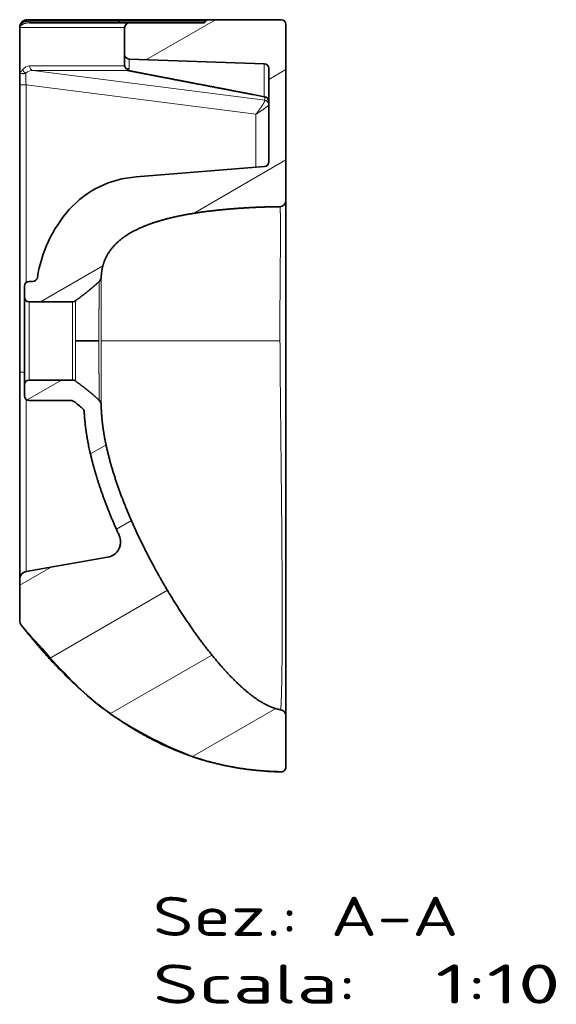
# Model space of a CAD drawing. Extents: x 34 to 271, y 18 to 194.
# Tile 3 of 4: x 205 to 239, y 18 to 81. Entities that reach past the tile are written whole.
import ezdxf
from ezdxf.enums import TextEntityAlignment as Align

# ---------------------------------------------------------------- set-up
doc = ezdxf.new("R2010")
doc.units = 0
doc.layers.get('0').update_dxf_attribs({"lineweight": 13})
doc.styles.get("Standard").update_dxf_attribs({"font": 'isocp.shx'})

# ---------------------------------------------------------------- blocks, each defined once
blk = doc.blocks.new('BLOCK25')
at = {"color": 7, "lineweight": 13}
for s, p, p2 in [('Sez.: A-A', (-85, -379.77), (110.17, -379.77)), ('Scala:', (-85, -422.96), (45.11, -422.96)), ('  1:10', (45.11, -422.96), (175.23, -422.96))]:
    blk.add_text(s, height=25, dxfattribs=at).set_placement(p, p2, align=Align.FIT)
blk = doc.blocks.new('BLOCK26')
at = {"color": 7, "lineweight": 35, "ltscale": 0.036594}
blk.add_line((-165, 205), (-163.54, 205), dxfattribs=at)
at = {"color": 7, "lineweight": 35}
for p, q in [((-163.74, 203), (-100.02, 203)), ((-163.54, 205), (-104.46, 205)), ((-49.48, 205), (-104.46, 205)), ((-100, 203), (-52.93, 203)), ((-49.46, 205), (-3, 205)), ((0, 89.65), (0, 202)), ((-170, 200), (-170, 172.83)), ((-13.9, 176.89), (-100.1, 179.9)), ((-11, 114.29), (-11, 173.89)), ((-170, -20), (-170, 163.32)), ((-13.76, 111.3), (-95.64, 104.68)), ((0, 1.88), (0, 89.65)), ((-167, 0), (-167, 28)), ((-164, 25), (-136.22, 25)), ((0, -239.4), (0, 1.88)), ((-167, -28), (-167, 0)), ((-170, -152.2), (-170, -20)), ((-164, -25), (-136.22, -25)), ((-164, -38), (-137.22, -38)), ((-113.89, -138.11), (-165.87, -147.27)), ((-170, -178.3), (-170, -152.2)), ((0, -271.98), (0, -239.35))]:
    blk.add_line(p, q, dxfattribs=at)
at = {"color": 7, "lineweight": 13}
for p, q in [((-162.84, 204), (-106.2, 204)), ((-106.2, 204), (-51.2, 204)), ((-169.66, 200), (-103, 200)), ((-169.66, 200), (-169.66, 172.83)), ((-13.9, 155.85), (-13.9, 176.89)), ((-102.97, 175.56), (-163.8, 175.56)), ((-13.58, 153.72), (-161.56, 172.6)), ((-101, 172.6), (-161.56, 172.6)), ((-165.87, 37.35), (-165.87, 163.32)), ((-19.26, 144.61), (-165.87, 163.32)), ((-19.26, 144.61), (-19.26, 110.85)), ((-164, 0), (-164, 25)), ((-117.99, 0), (-3.83, 0)), ((-164, -25), (-164, 0)), ((-165.87, -147.27), (-165.87, -37.35))]:
    blk.add_line(p, q, dxfattribs=at)
at = {"color": 7, "lineweight": 13, "ltscale": 0.008552}
for p, q in [((-170, 200), (-169.66, 200)), ((-170, 172.83), (-169.66, 172.83))]:
    blk.add_line(p, q, dxfattribs=at)
at = {"color": 7, "lineweight": 35, "ltscale": 0.427573}
blk.add_line((-103, 200), (-103, 182.9), dxfattribs=at)
at = {"color": 7, "lineweight": 35, "ltscale": 0.173577}
blk.add_line((-103, 175.95), (-103, 182.9), dxfattribs=at)
at = {"color": 7, "lineweight": 13, "ltscale": 0.154983}
blk.add_line((-100.1, 173.7), (-100.1, 179.9), dxfattribs=at)
at = {"color": 7, "lineweight": 35, "ltscale": 0.237895}
blk.add_line((-170, 163.32), (-170, 172.83), dxfattribs=at)
at = {"color": 7, "lineweight": 13, "ltscale": 0.103294}
blk.add_line((-165.87, 163.32), (-170, 163.32), dxfattribs=at)
at = {"color": 7, "lineweight": 35, "ltscale": 0.177264}
blk.add_line((-20.86, 157.19), (-13.9, 155.85), dxfattribs=at)
at = {"color": 7, "lineweight": 13, "ltscale": 0.052013}
blk.add_line((-13.58, 155.8), (-13.58, 153.72), dxfattribs=at)
at = {"color": 7, "lineweight": 35, "ltscale": 0.060838}
blk.add_line((-164, 38), (-161.57, 38), dxfattribs=at)
at = {"color": 7, "lineweight": 35, "ltscale": 0.175}
for p, q in [((-167, 28), (-167, 35)), ((-167, -35), (-167, -28))]:
    blk.add_line(p, q, dxfattribs=at)
at = {"color": 7, "lineweight": 35, "ltscale": 0.370902}
blk.add_line((-134.29, 0), (-119.46, 0), dxfattribs=at)
at = {"color": 7, "lineweight": 13, "ltscale": 0.075001}
blk.add_line((-167, -20), (-170, -20), dxfattribs=at)
at = {"color": 7, "lineweight": 35, "ltscale": 0.002627}
blk.add_line((-3.05, -275.08), (-3.05, -274.98), dxfattribs=at)
at = {"color": 7, "lineweight": 35}
for centre, radius, start, end in [((-165, 200), 5, 90, 180), ((-107.93, 205), 2, 270, 330), ((-104.46, 203), 2, 90, 150), ((-100, 200), 3, 90, 180), ((-52.93, 205), 2, 270, 330), ((-49.46, 203), 2, 90, 150), ((-3, 202), 3, 0, 90), ((-100, 182.9), 3, 180, 268), ((-100.11, 175.95), 2.89, 179.89253, 187.68267), ((-14, 173.89), 3, 0, 88), ((-12.77, 161.71), 5.96, 259.07725, 262.11523), ((-14, 114.29), 3, 274.62555, 360), ((-91.29, 41.68), 63.14, 93.95079, 138.18213), ((-4, 89.65), 4, 270.57759, 360), ((-76.49, 28.44), 83, 138.18213, 171.6038), ((-1.9, -315.64), 401.26, 95.02329, 96.04751), ((26.66, -803.6), 890.04, 93.18827, 93.54216), ((-164, 35), 3, 90, 180), ((-161.57, 41), 3, 269.99989, 351.60388), ((-121.96, 40.79), 4, 312.29589, 357.61634), ((-164, 28), 3, 180, 270), ((-136.22, 28), 3, 270, 306.17879), ((-164, -28), 3, 90, 180), ((-136.22, -28), 3, 53.82121, 90), ((-164, -35), 3, 180, 270), ((-137.22, -41), 3, 52.08059, 89.99974), ((-225.02, -153.83), 145.96, 49.31841, 52.11138), ((-131.83, -45.41), 3, 3.02625, 49.31264), ((-121.99, -40.77), 4, 0.94291, 47.71492), ((-121.99, -40.77), 4, 0.94288, 47.71494), ((-115.63, -128.26), 10, 280, 24.46713), ((-165, -152.2), 5, 100, 180), ((-165, -178.3), 5, 180.00012, 217.6647), ((-168.96, -181.34), 0.0157, 224.24018, 275.62363), ((-4, -239.35), 4, 0, 80.87094), ((-3, -271.98), 3, 269.12047, 360)]:
    blk.add_arc(centre, radius, start, end, dxfattribs=at)
at = {"color": 7, "lineweight": 13}
for centre, radius, start, end in [((-165.34, 199.44), 4.77, 134.37896, 141.81758), ((-168.27, 202.64), 0.862, 196.90304, 214.93661), ((-165.66, 199.11), 4.49, 130.64534, 137.54045), ((-163.68, 197.81), 7.1, 117.06003, 134.75986), ((-163.93, 197.14), 7.11, 114.69783, 130.88936), ((-167.02, 201.04), 2.84, 196.33298, 201.58821), ((-166.2, 200.75), 3.54, 187.41016, 192.25676), ((-13.94, 153.53), 0.409, 13.92916, 28.14162), ((111991.07, -8.87), 112109.06, 179.9954656, 180.0162684)]:
    blk.add_arc(centre, radius, start, end, dxfattribs=at)
for centre, major_axis, ratio, start_param, end_param in [((-165, 200), (0, -5), 0.931577, 3.141558, 4.214933), ((-167.95, 202.28), (0.666, -0.746), 0.39442, 3.569398, 4.063907), ((-169.86, 203), (1.26, -1.56), 0.425171, 0.422336, 0.942742), ((-166.41, 203.3), (0.425, -0.905), 0.36309, 3.426445, 4.209076), ((-163.74, 205), (0, 2), 0.51694, 3.141593, 4.18879), ((-163.07, 162.39), (1.09, -13.16), 0.572865, 3.094264, 3.714718), ((-165.41, 173.11), (2.4, -1.8), 0.753517, 3.924577, 4.999934), ((-165, 162.98), (0.65, -10.16), 0.083088, 3.82009, 4.674327), ((-160.42, 162.41), (3.26, -9.9), 0.753569, 2.870446, 3.491369), ((-161.14, 175.56), (0, -3), 0.885967, 4.712389, 6.125866), ((-14, 150.76), (3, 0), 0.997305, 6.283185, 7.714727), ((-14, 150.7), (3, 0), 0.988468, 0.000024, 1.419193), ((-114.26, -30.81), (3.59, -106.7), 0.124164, 0.248048, 0.415765)]:
    blk.add_ellipse(centre, major_axis=major_axis, ratio=ratio, start_param=start_param, end_param=end_param, dxfattribs=at)
at = {"color": 7, "lineweight": 35}
for centre, major_axis, ratio, start_param, end_param in [((-14, 152.86), (3, 0), 0.991878, 6.283181, 7.714722), ((-20.39, -239.32), (80.97, -10.92), 0.42094, 4.563036, 4.98459)]:
    blk.add_ellipse(centre, major_axis=major_axis, ratio=ratio, start_param=start_param, end_param=end_param, dxfattribs=at)
at = {"color": 7, "lineweight": 13}
for points, knots in [([(-169.09, 202.39), (-169.21, 202.26), (-169.32, 202.12), (-169.42, 201.95), (-169.58, 201.63), (-169.69, 201.29), (-169.72, 201.15), (-169.76, 200.95), (-169.78, 200.76), (-169.78, 200.72), (-169.78, 200.63), (-169.78, 200.54), (-169.78, 200.5), (-169.77, 200.42), (-169.76, 200.35), (-169.76, 200.31), (-169.75, 200.28), (-169.74, 200.25)], [0, 0, 0, 0, 0, 0, 2.207894, 2.207894, 2.207894, 3.888767, 3.888767, 3.888767, 4.441495, 4.441495, 4.441495, 4.986724, 4.986724, 4.986724, 5.513136, 5.513136, 5.513136, 5.513136, 5.513136, 5.513136]), ([(-168.98, 202.14), (-169.07, 202.04), (-169.16, 201.92), (-169.25, 201.79), (-169.4, 201.54), (-169.52, 201.26), (-169.56, 201.13), (-169.62, 200.97), (-169.65, 200.8), (-169.66, 200.76), (-169.68, 200.65), (-169.7, 200.55), (-169.7, 200.48), (-169.71, 200.4), (-169.71, 200.33), (-169.71, 200.32), (-169.71, 200.31), (-169.71, 200.29)], [0, 0, 0, 0, 0, 0, 2.146152, 2.146152, 2.146152, 3.780016, 3.780016, 3.780016, 4.323305, 4.323305, 4.323305, 5.232323, 5.232323, 5.232323, 5.410986, 5.410986, 5.410986, 5.410986, 5.410986, 5.410986]), ([(-169.71, 200.29), (-169.68, 200.45), (-169.62, 200.61), (-169.54, 200.76), (-169.32, 201.1), (-169.03, 201.38), (-168.85, 201.54), (-168.65, 201.67), (-168.44, 201.8)], [0, 0, 0, 0, 0, 0, 1.789448, 1.789448, 1.789448, 4.462536, 4.462536, 4.462536, 4.462536, 4.462536, 4.462536]), ([(-168.44, 201.8), (-168.1, 202.01), (-167.74, 202.21), (-167.36, 202.38), (-166.51, 202.69), (-165.63, 202.87), (-165.15, 202.94), (-164.58, 202.98), (-164.02, 203), (-163.92, 203), (-163.83, 203), (-163.74, 203)], [0, 0, 0, 0, 0, 0, 4.253683, 4.253683, 4.253683, 9.513597, 9.513597, 9.513597, 10.545401, 10.545401, 10.545401, 10.545401, 10.545401, 10.545401]), ([(-166.91, 204.13), (-166.36, 204.41), (-165.78, 204.65), (-165.17, 204.84), (-164.46, 204.97), (-163.75, 205), (-163.68, 205), (-163.61, 205), (-163.54, 205)], [0, 0, 0, 0, 0, 0, 5.621832, 5.621832, 5.621832, 6.254613, 6.254613, 6.254613, 6.254613, 6.254613, 6.254613]), ([(-166.9, 203.6), (-166.45, 204), (-165.96, 204.35), (-165.42, 204.64), (-164.73, 204.88), (-164.01, 204.98), (-163.88, 204.99), (-163.74, 205), (-163.59, 205), (-163.57, 205), (-163.55, 205), (-163.54, 205)], [0, 0, 0, 0, 0, 0, 5.108153, 5.108153, 5.108153, 6.214681, 6.214681, 6.214681, 6.371861, 6.371861, 6.371861, 6.371861, 6.371861, 6.371861]), ([(-166.9, 203.6), (-166.42, 203.71), (-165.92, 203.8), (-165.43, 203.87), (-164.61, 203.95), (-163.8, 203.99), (-163.48, 204), (-163.16, 204), (-162.84, 204)], [0, 0, 0, 0, 0, 0, 4.497914, 4.497914, 4.497914, 7.465416, 7.465416, 7.465416, 7.465416, 7.465416, 7.465416]), ([(-166.03, 170.86), (-166.3, 170.78), (-166.58, 170.71), (-166.85, 170.65), (-167.31, 170.57), (-167.78, 170.54), (-167.97, 170.53), (-168.35, 170.55), (-168.74, 170.63), (-168.94, 170.69), (-169.2, 170.83), (-169.43, 171.04), (-169.49, 171.1), (-169.62, 171.26), (-169.73, 171.44), (-169.78, 171.56), (-169.88, 171.81), (-169.94, 172.08), (-169.96, 172.22), (-169.99, 172.43), (-170, 172.63), (-170, 172.7), (-170, 172.77), (-170, 172.83)], [0, 0, 0, 0, 0, 0, 2.819757, 2.819757, 2.819757, 4.698281, 4.698281, 4.698281, 6.609711, 6.609711, 6.609711, 7.286863, 7.286863, 7.286863, 8.269464, 8.269464, 8.269464, 9.337222, 9.337222, 9.337222, 9.830416, 9.830416, 9.830416, 9.830416, 9.830416, 9.830416]), ([(-168.07, 173.11), (-168.13, 173.03), (-168.18, 172.96), (-168.23, 172.89), (-168.39, 172.69), (-168.54, 172.5), (-168.64, 172.38), (-168.79, 172.21), (-168.94, 172.07), (-168.98, 172.03), (-169.06, 171.97), (-169.15, 171.91), (-169.19, 171.89), (-169.26, 171.87), (-169.33, 171.86), (-169.37, 171.87), (-169.42, 171.88), (-169.46, 171.92), (-169.48, 171.94), (-169.51, 171.98), (-169.53, 172.02), (-169.55, 172.05), (-169.58, 172.12), (-169.6, 172.2), (-169.61, 172.26), (-169.64, 172.4), (-169.65, 172.55), (-169.66, 172.64), (-169.66, 172.74), (-169.66, 172.83)], [11.045573, 11.045573, 11.045573, 11.045573, 11.045573, 11.045573, 12.265896, 12.265896, 12.265896, 14.478138, 14.478138, 14.478138, 15.419666, 15.419666, 15.419666, 16.232855, 16.232855, 16.232855, 16.925853, 16.925853, 16.925853, 17.327464, 17.327464, 17.327464, 17.71408, 17.71408, 17.71408, 18.3141, 18.3141, 18.3141, 19.175704, 19.175704, 19.175704, 19.175704, 19.175704, 19.175704]), ([(-13.55, 153.63), (-13.5, 153.45), (-13.56, 153.14), (-13.74, 152.7), (-14.32, 151.56), (-15.21, 150.14), (-15.76, 149.31), (-16.68, 148), (-17.69, 146.65), (-18.04, 146.18), (-18.49, 145.6), (-18.94, 145.02), (-19.09, 144.83), (-19.18, 144.72), (-19.26, 144.61)], [0, 0, 0, 0, 0, 0, 7.986921, 7.986921, 7.986921, 17.875315, 17.875315, 17.875315, 23.099775, 23.099775, 23.099775, 24.32475, 24.32475, 24.32475, 24.32475, 24.32475, 24.32475]), ([(-11, 150.7), (-11, 150.57), (-11.18, 150.33), (-11.54, 149.99), (-12.68, 149.04), (-14.33, 147.85), (-15.4, 147.12), (-16.83, 146.17), (-18.33, 145.21), (-18.64, 145.01), (-18.95, 144.81), (-19.26, 144.61)], [0, 0, 0, 0, 0, 0, 8.615993, 8.615993, 8.615993, 21.105891, 21.105891, 21.105891, 24.341587, 24.341587, 24.341587, 24.341587, 24.341587, 24.341587]), ([(-3.89, 85.66), (-3.85, 85.54), (-3.81, 85.29), (-3.75, 84.79), (-3.65, 83.22), (-3.56, 80.07), (-3.53, 78.37), (-3.5, 75.16), (-3.5, 71.08), (-3.5, 69.54), (-3.51, 64.96), (-3.55, 59.63), (-3.59, 55.96), (-3.67, 47.36), (-3.75, 37.73), (-3.79, 32.28), (-3.85, 22.97), (-3.87, 13.16), (-3.86, 9.26), (-3.86, 5.21), (-3.84, 1.11), (-3.84, 1.03), (-3.83, 0.77), (-3.83, 0.52), (-3.83, 0.34), (-3.83, 0.17), (-3.83, 0)], [0, 0, 0, 0, 0, 0, 62.702706, 62.702706, 62.702706, 110.209866, 110.209866, 110.209866, 135.679689, 135.679689, 135.679689, 182.033687, 182.033687, 182.033687, 236.495423, 236.495423, 236.495423, 271.322875, 271.322875, 271.322875, 272.060489, 272.060489, 272.060489, 273.535717, 273.535717, 273.535717, 273.535717, 273.535717, 273.535717]), ([(-119.46, 0), (-119.46, 0.62), (-119.45, 1.25), (-119.45, 1.72), (-119.45, 2.93), (-119.45, 4.13), (-119.45, 4.72), (-119.45, 6.48), (-119.44, 8.22), (-119.44, 9.38), (-119.43, 12.56), (-119.41, 15.65), (-119.39, 17.59), (-119.36, 22.04), (-119.32, 26.04), (-119.31, 28.17), (-119.29, 31.44), (-119.28, 33.97), (-119.28, 34.89), (-119.28, 35.69), (-119.28, 36.33), (-119.27, 37.78), (-119.27, 37.8), (-119.27, 37.83)], [0, 0, 0, 0, 0, 0, 10.259685, 10.259685, 10.259685, 20.029301, 20.029301, 20.029301, 39.507152, 39.507152, 39.507152, 74.157978, 74.157978, 74.157978, 122.43938, 122.43938, 122.43938, 156.819038, 156.819038, 156.819038, 158.370947, 158.370947, 158.370947, 158.370947, 158.370947, 158.370947]), ([(-117.99, 0), (-117.99, 1.31), (-117.99, 2.63), (-117.99, 3.73), (-117.99, 7.17), (-117.99, 10.56), (-117.99, 12.59), (-117.99, 17.9), (-117.99, 22.85), (-117.98, 25.71), (-117.98, 32.22), (-117.97, 36.98), (-117.97, 39.04), (-117.97, 40.23), (-117.97, 40.55), (-117.97, 40.62), (-117.97, 40.62), (-117.97, 40.62)], [0, 0, 0, 0, 0, 0, 20.317343, 20.317343, 20.317343, 53.150418, 53.150418, 53.150418, 106.395023, 106.395023, 106.395023, 185.115359, 185.115359, 185.115359, 185.189556, 185.189556, 185.189556, 185.189556, 185.189556, 185.189556]), ([(-134.29, 0), (-134.29, 0.43), (-134.29, 0.87), (-134.3, 1.27), (-134.3, 2.13), (-134.31, 2.99), (-134.31, 3.41), (-134.31, 4.68), (-134.32, 5.93), (-134.32, 6.76), (-134.33, 9.5), (-134.35, 12.13), (-134.36, 13.91), (-134.38, 17.11), (-134.41, 19.87), (-134.42, 21.06), (-134.42, 22.28), (-134.43, 23.28), (-134.45, 25.29), (-134.45, 25.43), (-134.45, 25.58)], [0, 0, 0, 0, 0, 0, 3.462339, 3.462339, 3.462339, 6.875926, 6.875926, 6.875926, 13.647148, 13.647148, 13.647148, 29.557427, 29.557427, 29.557427, 43.999537, 43.999537, 43.999537, 46.482355, 46.482355, 46.482355, 46.482355, 46.482355, 46.482355]), ([(-136.19, 0), (-136.19, 0.4), (-136.19, 0.8), (-136.19, 1.26), (-136.19, 2.07), (-136.19, 2.87), (-136.19, 3.33), (-136.2, 4.54), (-136.2, 5.75), (-136.2, 6.56), (-136.2, 10.66), (-136.2, 14.53), (-136.21, 17.39), (-136.21, 21.43), (-136.22, 23.91), (-136.22, 24.6), (-136.22, 24.97), (-136.22, 25), (-136.22, 25), (-136.22, 25), (-136.22, 25)], [0, 0, 0, 0, 0, 0, 3.275962, 3.275962, 3.275962, 6.556161, 6.556161, 6.556161, 13.259947, 13.259947, 13.259947, 41.045172, 41.045172, 41.045172, 59.445005, 59.445005, 59.445005, 59.447038, 59.447038, 59.447038, 59.447038, 59.447038, 59.447038]), ([(-136.22, -25), (-136.22, -24.83), (-136.22, -24.65), (-136.21, -22.37), (-136.21, -20.56), (-136.21, -18.1), (-136.2, -15.47), (-136.2, -11.95), (-136.2, -8.18), (-136.2, -7.47), (-136.2, -6.37), (-136.2, -5.26), (-136.2, -4.84), (-136.2, -4.02), (-136.19, -3.2), (-136.19, -2.84), (-136.19, -2.02), (-136.19, -1.2), (-136.19, -0.8), (-136.19, -0.4), (-136.19, 0)], [0, 0, 0, 0, 0, 0, 2.845406, 2.845406, 2.845406, 29.210476, 29.210476, 29.210476, 35.126461, 35.126461, 35.126461, 38.424939, 38.424939, 38.424939, 41.854519, 41.854519, 41.854519, 45.115779, 45.115779, 45.115779, 45.115779, 45.115779, 45.115779]), ([(-134.45, -25.58), (-134.45, -25.33), (-134.44, -25.09), (-134.42, -22.25), (-134.41, -20.83), (-134.4, -19.11), (-134.39, -17.53), (-134.36, -14.74), (-134.34, -11.67), (-134.34, -10.45), (-134.33, -8.45), (-134.32, -6.4), (-134.32, -5.61), (-134.31, -4.42), (-134.31, -3.22), (-134.31, -2.82), (-134.3, -2.01), (-134.3, -1.21), (-134.29, -0.81), (-134.29, -0.4), (-134.29, 0)], [0, 0, 0, 0, 0, 0, 3.613929, 3.613929, 3.613929, 20.416643, 20.416643, 20.416643, 30.933034, 30.933034, 30.933034, 37.386983, 37.386983, 37.386983, 40.610369, 40.610369, 40.610369, 43.833756, 43.833756, 43.833756, 43.833756, 43.833756, 43.833756]), ([(-3.83, 0), (-3.83, -0.2), (-3.83, -0.41), (-3.83, -0.71), (-3.73, -18.33), (-3.56, -36.92), (-3.35, -55.74), (-2.9, -95.12), (-2.56, -133.65), (-2.44, -153.07), (-2.38, -175.29), (-2.45, -194.25), (-2.47, -197.53), (-2.51, -203.5), (-2.57, -208.96), (-2.6, -211.39), (-2.65, -215.38), (-2.72, -218.95), (-2.75, -220.4), (-2.85, -224.35), (-2.95, -227.53), (-3.02, -229.28), (-3.17, -232.71), (-3.27, -234.46), (-3.32, -235.02), (-3.36, -235.57), (-3.37, -235.53), (-3.37, -235.47), (-3.37, -235.42), (-3.37, -235.4), (-3.37, -235.4), (-3.37, -235.4), (-3.37, -235.4)], [0, 0, 0, 0, 0, 0, 1.720842, 1.720842, 1.720842, 148.422446, 148.422446, 148.422446, 306.828225, 306.828225, 306.828225, 341.647125, 341.647125, 341.647125, 372.435568, 372.435568, 372.435568, 395.014702, 395.014702, 395.014702, 438.897188, 438.897188, 438.897188, 501.041568, 501.041568, 501.041568, 556.407807, 556.407807, 556.407807, 556.413853, 556.413853, 556.413853, 556.413853, 556.413853, 556.413853]), ([(-119.46, 0), (-119.46, -0.3), (-119.46, -0.6), (-119.46, -0.9), (-119.45, -2.09), (-119.45, -3.27), (-119.45, -4.19), (-119.45, -7.03), (-119.44, -9.83), (-119.43, -11.76), (-119.4, -16.76), (-119.37, -21.38), (-119.34, -24.08), (-119.31, -28.49), (-119.3, -32), (-119.3, -33.37), (-119.3, -34.56), (-119.29, -35.52), (-119.29, -37.74), (-119.29, -37.77), (-119.29, -37.81)], [0, 0, 0, 0, 0, 0, 6.68536, 6.68536, 6.68536, 26.558961, 26.558961, 26.558961, 70.930291, 70.930291, 70.930291, 145.577759, 145.577759, 145.577759, 204.561634, 204.561634, 204.561634, 206.915357, 206.915357, 206.915357, 206.915357, 206.915357, 206.915357])]:
    blk.add_open_spline(points, degree=5, knots=knots, dxfattribs=at)
at = {"color": 7, "lineweight": 35}
for points, degree, knots in [([(-102.97, 175.56), (-102.95, 175.42), (-102.92, 175.27), (-102.89, 175.13), (-102.79, 174.85), (-102.66, 174.58), (-102.58, 174.45), (-102.42, 174.21), (-102.22, 174), (-102.12, 173.91), (-101.92, 173.74), (-101.72, 173.63), (-101.63, 173.58), (-101.46, 173.52), (-101.32, 173.48), (-101.25, 173.47), (-101.07, 173.45), (-100.92, 173.46), (-100.82, 173.47), (-100.61, 173.5), (-100.42, 173.56), (-100.31, 173.61), (-100.21, 173.65), (-100.1, 173.7)], 5, [0, 0, 0, 0, 0, 0, 1.168969, 1.168969, 1.168969, 2.348225, 2.348225, 2.348225, 3.512121, 3.512121, 3.512121, 4.608022, 4.608022, 4.608022, 5.605626, 5.605626, 5.605626, 7.494488, 7.494488, 7.494488, 10.109672, 10.109672, 10.109672, 10.109672, 10.109672, 10.109672]), ([(-100.1, 173.7), (-100.31, 173.6), (-100.51, 173.5), (-100.69, 173.4), (-100.97, 173.22), (-101.18, 173.04), (-101.24, 172.97), (-101.32, 172.86), (-101.29, 172.74), (-101.26, 172.68), (-101.17, 172.64), (-101.02, 172.6), (-101.01, 172.6), (-101.01, 172.6), (-101, 172.6)], 5, [0, 0, 0, 0, 0, 0, 4.438392, 4.438392, 4.438392, 7.196886, 7.196886, 7.196886, 8.734501, 8.734501, 8.734501, 8.814817, 8.814817, 8.814817, 8.814817, 8.814817, 8.814817]), ([(-101, 172.6), (-99.72, 172.34), (-98.43, 172.09), (-97.14, 171.83), (-94.32, 171.28), (-91.46, 170.73), (-89.99, 170.44), (-86.85, 169.83), (-83.69, 169.22), (-82.09, 168.92), (-78.85, 168.29), (-75.59, 167.67), (-74.14, 167.39), (-66.66, 165.96), (-59.17, 164.52), (-50.23, 162.81), (-40.86, 161.02), (-31.48, 159.22), (-27.94, 158.54), (-24.4, 157.87), (-20.86, 157.19)], 5, [0, 0, 0, 0, 0, 0, 15.095459, 15.095459, 15.095459, 32.718114, 32.718114, 32.718114, 50.820081, 50.820081, 50.820081, 69.39054, 69.39054, 69.39054, 134.979449, 134.979449, 134.979449, 174.817951, 174.817951, 174.817951, 174.817951, 174.817951, 174.817951]), ([(-117.97, 40.62), (-117.8, 44.58), (-117.13, 48.35), (-115.91, 51.87), (-111.76, 59.58), (-104.99, 65.71), (-100.36, 68.74), (-87.58, 75.14), (-72.54, 79.18), (-63.15, 81), (-53.63, 82.37), (-44.17, 83.38)], 5, [1.017992, 1.017992, 1.017992, 1.017992, 1.017992, 1.017992, 36.577849, 36.577849, 36.577849, 85.346411, 85.346411, 85.346411, 158.379296, 158.379296, 158.379296, 158.379296, 158.379296, 158.379296]), ([(-44.17, 83.38), (-43.19, 83.49), (-42.22, 83.59), (-41.24, 83.69), (-34.22, 84.37), (-27.25, 84.87), (-21.34, 85.19), (-14.31, 85.47), (-7.55, 85.6), (-6.34, 85.63), (-5.15, 85.64), (-3.96, 85.65)], 5, [158.379296, 158.379296, 158.379296, 158.379296, 158.379296, 158.379296, 165.916193, 165.916193, 165.916193, 212.722048, 212.722048, 212.722048, 222.989311, 222.989311, 222.989311, 222.989311, 222.989311, 222.989311]), ([(-117.99, -40.7), (-117.86, -48.53), (-117, -56.63), (-115.47, -64.95), (-111.12, -82.72), (-104.67, -100.78), (-100.82, -110.3), (-92.52, -128.8), (-82.95, -146.91), (-78.02, -155.62), (-66.52, -174.62), (-54.06, -192.31), (-46.93, -201.53), (-34.78, -215.6), (-22.4, -226.3), (-17.46, -229.9), (-11.65, -233.14), (-6.09, -234.83), (-5.17, -235.06), (-4.26, -235.25), (-3.37, -235.4)], 5, [0.05545, 0.05545, 0.05545, 0.05545, 0.05545, 0.05545, 62.86523, 62.86523, 62.86523, 132.570294, 132.570294, 132.570294, 199.20841, 199.20841, 199.20841, 281.229609, 281.229609, 281.229609, 335.400863, 335.400863, 335.400863, 346.202774, 346.202774, 346.202774, 346.202774, 346.202774, 346.202774]), ([(-128.83, -45.25), (-128.45, -52.43), (-127.55, -59.72), (-126.18, -67.09), (-122.42, -82.92), (-117.07, -98.86), (-113.86, -107.32), (-110.33, -115.75), (-106.52, -124.12)], 5, [0.102171, 0.102171, 0.102171, 0.102171, 0.102171, 0.102171, 53.957674, 53.957674, 53.957674, 115.011173, 115.011173, 115.011173, 115.011173, 115.011173, 115.011173]), ([(-168.97, -181.35), (-168.91, -181.43), (-166.2, -184.97), (-150.57, -201.74), (-124.85, -232.07), (-86.44, -254.05), (-57.61, -266.78), (-43.08, -270.18), (-36.99, -271.4)], 3, [0, 0, 0, 0, 0.304634, 13.376599, 68.722615, 118.36605, 144.445883, 163.036224, 163.036224, 163.036224, 163.036224]), ([(-55, -266.82), (-57.67, -266), (-60.33, -265.12), (-62.98, -264.19), (-66.87, -262.73), (-70.73, -261.17), (-71.96, -260.65), (-74.43, -259.6), (-76.88, -258.5), (-78.11, -257.94), (-85.6, -254.42), (-92.94, -250.47), (-98.94, -246.89), (-107.24, -241.46), (-115.22, -235.58), (-117.57, -233.8), (-121.08, -231.03), (-124.53, -228.18), (-125.7, -227.2), (-127.45, -225.71), (-129.18, -224.2), (-129.77, -223.68), (-130.93, -222.65), (-132.09, -221.61), (-132.67, -221.08), (-136.85, -217.27), (-140.94, -213.32), (-144.4, -209.84), (-151.44, -202.45), (-158.13, -194.8), (-161.52, -190.76), (-165.01, -186.44), (-168.44, -182.03), (-168.61, -181.8), (-168.78, -181.58), (-168.96, -181.36)], 5, [76.672621, 76.672621, 76.672621, 76.672621, 76.672621, 76.672621, 96.706767, 96.706767, 96.706767, 106.15394, 106.15394, 106.15394, 115.61501, 115.61501, 115.61501, 164.219843, 164.219843, 164.219843, 184.759069, 184.759069, 184.759069, 195.312758, 195.312758, 195.312758, 200.677523, 200.677523, 200.677523, 206.042288, 206.042288, 206.042288, 239.459503, 239.459503, 239.459503, 275.750681, 275.750681, 275.750681, 277.690804, 277.690804, 277.690804, 277.690804, 277.690804, 277.690804])]:
    blk.add_open_spline(points, degree=degree, knots=knots, dxfattribs=at)
for points in [[(-119.27, 37.83), (-122.14, 35.22), (-125.1, 32.68), (-128.13, 30.24), (-131.28, 27.9), (-134.45, 25.58)], [(-119.29, -37.81), (-122.16, -35.2), (-125.11, -32.67), (-128.14, -30.23), (-131.28, -27.89), (-134.45, -25.58)], [(-3.05, -274.98), (-13.53, -274.82), (-24, -273.96), (-34.43, -272.36), (-44.78, -269.98), (-55, -266.82)]]:
    blk.add_open_spline(points, degree=5, dxfattribs=at)
blk = doc.blocks.new('BLOCK27')
at = {"color": 7, "lineweight": 13}
for p, q in [((-89.07, 179.51), (-44.93, 205)), ((-58.99, 81.41), (0, 115.47)), ((-156.7, 25), (-116.86, 48))]:
    blk.add_line(p, q, dxfattribs=at)
at = {"color": 7, "lineweight": 13, "ltscale": 0.317543}
blk.add_line((-11, 166.85), (0, 173.21), dxfattribs=at)
blk = doc.blocks.new('BLOCK28')
at = {"color": 7, "lineweight": 13}
for p, q in [((-165.3, -37.7), (-143.3, -25)), ((-170, -155.88), (-150.34, -144.53)), ((-151.07, -202.69), (-75.72, -159.19)), ((-112.04, -237.89), (-47.28, -200.5)), ((-59.58, -265.34), (-6.48, -234.68))]:
    blk.add_line(p, q, dxfattribs=at)
at = {"color": 7, "lineweight": 13, "ltscale": 0.288265}
blk.add_line((-124.86, -72.09), (-114.87, -66.32), dxfattribs=at)
at = {"color": 7, "lineweight": 13, "ltscale": 0.276643}
blk.add_line((-108.26, -120.24), (-98.68, -114.71), dxfattribs=at)

msp = doc.modelspace()

# ---------------------------------------------------------------- block references
at = {"lineweight": 0, "xscale": 0.1, "yscale": 0.1, "zscale": 0.1}
for name in ['BLOCK26', 'BLOCK27', 'BLOCK28', 'BLOCK25']:
    msp.add_blockref(name, (221.853, 60.3206), dxfattribs=at)

doc.saveas('drawing.dxf')
